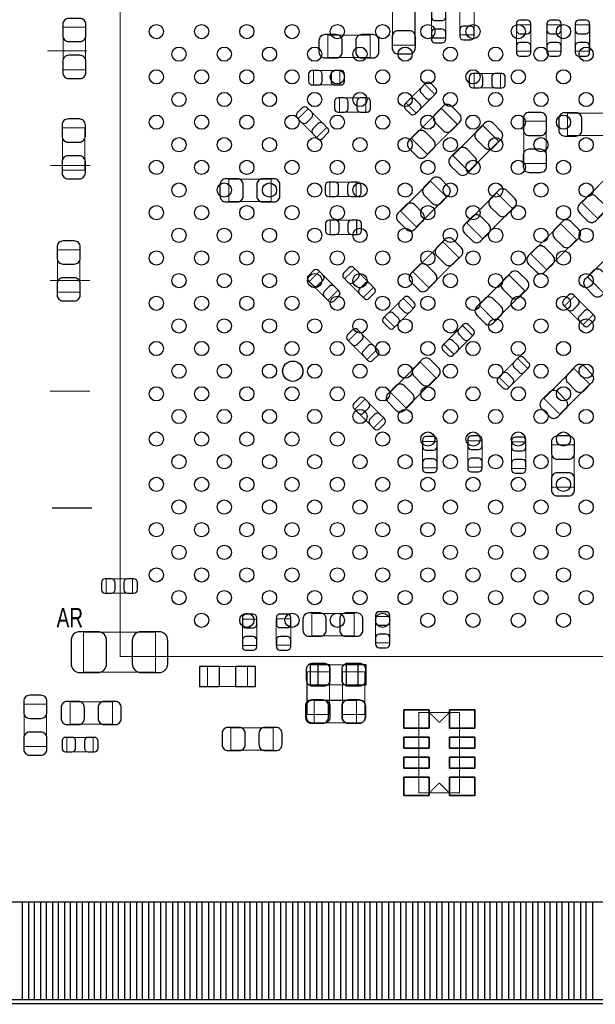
# Model space of a CAD drawing. Extents: x 0 to 2662, y -3 to 2035.
# Tile 3 of 8: x 912 to 1478, y 0 to 968. Entities that reach past the tile are written whole.
import ezdxf
from ezdxf.enums import TextEntityAlignment as Align

# ---------------------------------------------------------------- set-up
doc = ezdxf.new("R2010")
doc.units = 0
for name, color, linetype in [('BG_OUTLINE', 3, 'CONTINUOUS'), ('PG_ASSEMBLY_BOTTOM', 43, 'CONTINUOUS'), ('PG_ASSEMBLY_TOP', 253, 'CONTINUOUS'), ('PIN_BOTTOM', 211, 'CONTINUOUS'), ('PIN_TOP', 173, 'CONTINUOUS')]:
    doc.layers.add(name, color=color, linetype=linetype)

msp = doc.modelspace()

# ---------------------------------------------------------------- linework, layer by layer
at = {"layer": 'BG_OUTLINE'}
msp.add_lwpolyline([(2661.4, 866.1, 0.414214), (2582.7, 787.4, 0.414214), (2661.4, 708.7), (2661.4, 0), (659.4, 0), (659.4, 137.8, 0.414214), (639.8, 157.5, 0.414214), (620.1, 137.8), (620.1, 0), (0, 0), (0, 708.7, 0.414214), (78.7, 787.4, 0.414214), (0, 866.1), (0, 2035), (2661.4, 2035)], format="xyb", close=True, dxfattribs=at)
at = {"layer": 'PG_ASSEMBLY_BOTTOM'}
for points, const_width in [([(1300.82, 984.77), (1278.78, 984.77), (1278.78, 943.03), (1300.82, 943.03), (1300.82, 984.77)], 1), ([(1344.91, 953.01), (1359.09, 953.01), (1359.09, 978.99), (1344.91, 978.99), (1344.91, 953.01)], 1), ([(1331.09, 975.99), (1316.91, 975.99), (1316.91, 950.01), (1331.09, 950.01), (1331.09, 975.99)], 1), ([(954.43, 918.84), (976.47, 918.84), (976.47, 960.58), (954.43, 960.58), (954.43, 918.84)], 1), ([(1400.61, 936.92), (1414.79, 936.92), (1414.79, 962.9), (1400.61, 962.9), (1400.61, 936.92)], 1), ([(1430.61, 936.92), (1444.79, 936.92), (1444.79, 962.9), (1430.61, 962.9), (1430.61, 936.92)], 1), ([(1458.61, 936.92), (1472.79, 936.92), (1472.79, 962.9), (1458.61, 962.9), (1458.61, 936.92)], 1), ([(1256.67, 930.88), (1256.67, 952.92), (1214.93, 952.92), (1214.93, 930.88), (1256.67, 930.88)], 1), ([(1226.79, 903.81), (1226.79, 917.99), (1200.81, 917.99), (1200.81, 903.81), (1226.79, 903.81)], 1), ([(1384.99, 900.91), (1384.99, 915.09), (1359.01, 915.09), (1359.01, 900.91), (1384.99, 900.91)], 1), ([(1320.44, 894.57), (1310.41, 904.6), (1292.04, 886.23), (1302.07, 876.2), (1320.44, 894.57)], 1), ([(1252.35, 876.99), (1252.35, 891.17), (1226.37, 891.17), (1226.37, 876.99), (1252.35, 876.99)], 1), ([(1297.25, 851.24), (1312.83, 835.66), (1342.35, 865.18), (1326.77, 880.76), (1297.25, 851.24)], 1), ([(1203.96, 852.12), (1213.99, 862.15), (1195.62, 880.52), (1185.59, 870.49), (1203.96, 852.12)], 1), ([(1492.76, 853.95), (1492.76, 875.99), (1451.02, 875.99), (1451.02, 853.95), (1492.76, 853.95)], 1), ([(953.78, 820.03), (975.82, 820.03), (975.82, 861.77), (953.78, 861.77), (953.78, 820.03)], 1), ([(1383.21, 848.36), (1367.63, 863.94), (1338.11, 834.42), (1353.69, 818.84), (1383.21, 848.36)], 1), ([(1407.84, 826.42), (1429.88, 826.42), (1429.88, 868.16), (1407.84, 868.16), (1407.84, 826.42)], 1), ([(1510.06, 802.05), (1494.48, 817.63), (1464.96, 788.11), (1480.54, 772.53), (1510.06, 802.05)], 1), ([(1159.15, 789.11), (1159.15, 811.15), (1117.41, 811.15), (1117.41, 789.11), (1159.15, 789.11)], 1), ([(1242.97, 793.99), (1242.97, 808.17), (1216.99, 808.17), (1216.99, 793.99), (1242.97, 793.99)], 1), ([(1331.69, 793.65), (1316.11, 809.23), (1286.59, 779.71), (1302.17, 764.13), (1331.69, 793.65)], 1), ([(1351.8, 768.17), (1367.38, 752.59), (1396.9, 782.11), (1381.32, 797.69), (1351.8, 768.17)], 1), ([(1243.38, 756.74), (1243.38, 770.92), (1217.4, 770.92), (1217.4, 756.74), (1243.38, 756.74)], 1), ([(1414.74, 737.66), (1430.32, 722.08), (1459.84, 751.6), (1444.26, 767.18), (1414.74, 737.66)], 1), ([(1298.9, 720.03), (1314.48, 704.45), (1344, 733.97), (1328.42, 749.55), (1298.9, 720.03)], 1), ([(948.78, 700.03), (970.82, 700.03), (970.82, 741.77), (948.78, 741.77), (948.78, 700.03)], 1), ([(1515.91, 728.83), (1500.33, 744.41), (1470.81, 714.89), (1486.39, 699.31), (1515.91, 728.83)], 1), ([(1215.03, 691.98), (1225.06, 702.01), (1206.69, 720.38), (1196.66, 710.35), (1215.03, 691.98)], 1), ([(1249.88, 694.77), (1259.91, 704.8), (1241.54, 723.17), (1231.51, 713.14), (1249.88, 694.77)], 1), ([(1363.85, 687.41), (1379.43, 671.83), (1408.95, 701.35), (1393.37, 716.93), (1363.85, 687.41)], 1), ([(1299.19, 683.99), (1289.16, 694.02), (1270.79, 675.65), (1280.82, 665.62), (1299.19, 683.99)], 1), ([(1457.92, 696.28), (1447.89, 686.25), (1466.26, 667.88), (1476.29, 677.91), (1457.92, 696.28)], 1), ([(1253.59, 633.77), (1263.62, 643.8), (1245.25, 662.17), (1235.22, 652.14), (1253.59, 633.77)], 1), ([(1357.59, 657.17), (1347.56, 667.2), (1329.19, 648.83), (1339.22, 638.8), (1357.59, 657.17)], 1), ([(1321.6, 615.71), (1306.02, 631.29), (1276.5, 601.77), (1292.08, 586.19), (1321.6, 615.71)], 1), ([(1411.87, 624.77), (1401.84, 634.8), (1383.47, 616.43), (1393.5, 606.4), (1411.87, 624.77)], 1), ([(1427.75, 595.43), (1443.33, 579.85), (1472.85, 609.37), (1457.27, 624.95), (1427.75, 595.43)], 1), ([(1251.59, 594.78), (1241.56, 584.75), (1259.93, 566.38), (1269.96, 576.41), (1251.59, 594.78)], 1), ([(1322.48, 553.22), (1308.3, 553.22), (1308.3, 527.24), (1322.48, 527.24), (1322.48, 553.22)], 1), ([(1366.89, 553.89), (1352.71, 553.89), (1352.71, 527.91), (1366.89, 527.91), (1366.89, 553.89)], 1), ([(1410, 552.65), (1395.82, 552.65), (1395.82, 526.67), (1410, 526.67), (1410, 552.65)], 1), ([(1457.58, 549.93), (1435.54, 549.93), (1435.54, 508.19), (1457.58, 508.19), (1457.58, 549.93)], 1), ([(1022.79, 403.81), (1022.79, 417.99), (996.81, 417.99), (996.81, 403.81), (1022.79, 403.81)], 1), ([(1130.81, 352.51), (1144.99, 352.51), (1144.99, 378.49), (1130.81, 378.49), (1130.81, 352.51)], 1), ([(1164.27, 352.68), (1178.45, 352.69), (1178.45, 378.67), (1164.27, 378.66), (1164.27, 352.68)], 1), ([(1240.87, 361.98), (1240.87, 384.02), (1199.13, 384.02), (1199.13, 361.98), (1240.87, 361.98)], 1), ([(1261.91, 355.01), (1276.09, 355.01), (1276.09, 380.99), (1261.91, 380.99), (1261.91, 355.01)], 1), ([(1045.23, 326.21), (1045.23, 365.59), (974.37, 365.59), (974.37, 326.21), (1045.23, 326.21)], 1), ([(1135.77, 331.64), (1096.39, 331.64), (1096.39, 311.96), (1135.77, 311.96), (1135.77, 331.64)], 1), ([(1205.31, 313.78), (1244.69, 313.78), (1244.69, 333.46), (1205.31, 333.46), (1205.31, 313.78)], 1), ([(938.02, 294.87), (915.98, 294.87), (915.98, 253.13), (938.02, 253.13), (938.02, 294.87)], 0.98), ([(961.13, 297.02), (961.13, 274.98), (1002.87, 274.98), (1002.87, 297.02), (961.13, 297.02)], 0.98), ([(1201.52, 298.5), (1201.52, 276.46), (1243.26, 276.46), (1243.26, 298.5), (1201.52, 298.5)], 1), ([(1344.7, 207.48), (1344.7, 286.48), (1304.7, 286.48), (1304.7, 207.48), (1344.7, 207.48)], 1), ([(1119.54, 271.52), (1119.54, 249.48), (1161.28, 249.48), (1161.28, 271.52), (1119.54, 271.52)], 1), ([(958.01, 262.09), (958.01, 247.91), (983.99, 247.91), (983.99, 262.09), (958.01, 262.09)], 1), ([(1324.7, 217.28), (1314.7, 207.28)], 1), ([(1324.7, 217.28), (1334.7, 207.28)], 1)]:
    msp.add_lwpolyline(points, dxfattribs=dict(at, const_width=const_width))
at = {"layer": 'PG_ASSEMBLY_BOTTOM', "const_width": 1}
msp.add_lwpolyline([(1190.33, 622.27, 1), (1170.65, 622.27, 1), (1190.33, 622.27)], format="xyb", dxfattribs=at)
at = {"layer": 'PG_ASSEMBLY_TOP', "const_width": 1}
for points in [[(1010.43, 341.53), (1839.17, 341.53), (1839.17, 1170.27), (1030.43, 1170.27), (1010.43, 1150.27), (1010.43, 341.53)], [(938.65, 937.33), (978.02, 937.33)], [(941.87, 824.5), (981.24, 824.5)], [(941.3, 711.55), (980.67, 711.55)], [(941.3, 602.57), (980.67, 602.57)], [(943.41, 487.69), (982.78, 487.69)], [(1194.48, 326.46), (1216.52, 326.46), (1216.52, 284.72), (1194.48, 284.72), (1194.48, 326.46)], [(1229.48, 326.46), (1251.52, 326.46), (1251.52, 284.72), (1229.48, 284.72), (1229.48, 326.46)], [(1344.7, 286.53), (1344.7, 207.53), (1304.7, 207.53), (1304.7, 286.53), (1344.7, 286.53)], [(1324.7, 276.73), (1314.7, 286.73)], [(1324.7, 276.73), (1334.7, 286.73)], [(614.17, 0), (2661.42, 0)]]:
    msp.add_lwpolyline(points, dxfattribs=at)
at = {"layer": 'PIN_BOTTOM'}
for points in [[(1316.91, 977.17), (1316.91, 970.87, 0.413587), (1320.46, 967.33), (1327.54, 967.33, 0.413587), (1331.09, 970.87), (1331.09, 977.17, 0.413587), (1327.54, 980.71), (1320.46, 980.71, 0.413587)], [(954.03, 963.33), (954.03, 952.31, 0.414846), (959.94, 946.4), (970.96, 946.4, 0.414846), (976.87, 952.31), (976.87, 963.33, 0.414846), (970.96, 969.24), (959.94, 969.24, 0.414846)], [(1359.09, 951.83), (1359.09, 958.13, 0.413587), (1355.54, 961.67), (1348.46, 961.67, 0.413587), (1344.91, 958.13), (1344.91, 951.83, 0.413587), (1348.46, 948.29), (1355.54, 948.29, 0.413587)], [(1400.61, 964.08), (1400.61, 957.78, 0.413587), (1404.16, 954.24), (1411.24, 954.24, 0.413587), (1414.79, 957.78), (1414.79, 964.08, 0.413587), (1411.24, 967.62), (1404.16, 967.62, 0.413587)], [(1430.61, 964.08), (1430.61, 957.78, 0.413587), (1434.16, 954.24), (1441.24, 954.24, 0.413587), (1444.79, 957.78), (1444.79, 964.08, 0.413587), (1441.24, 967.62), (1434.16, 967.62, 0.413587)], [(1458.61, 964.08), (1458.61, 957.78, 0.413587), (1462.16, 954.24), (1469.24, 954.24, 0.413587), (1472.79, 957.78), (1472.79, 964.08, 0.413587), (1469.24, 967.62), (1462.16, 967.62, 0.413587)], [(1212.18, 930.48), (1223.2, 930.48, 0.414846), (1229.11, 936.39), (1229.11, 947.41, 0.414846), (1223.2, 953.32), (1212.18, 953.32, 0.414846), (1206.27, 947.41), (1206.27, 936.39, 0.414846)], [(1259.42, 953.32), (1248.4, 953.32, 0.414846), (1242.49, 947.41), (1242.49, 936.39, 0.414846), (1248.4, 930.48), (1259.42, 930.48, 0.414846), (1265.33, 936.39), (1265.33, 947.41, 0.414846)], [(1301.22, 940.28), (1301.22, 951.3, 0.414846), (1295.31, 957.21), (1284.29, 957.21, 0.414846), (1278.38, 951.3), (1278.38, 940.28, 0.414846), (1284.29, 934.37), (1295.31, 934.37, 0.414846)], [(1331.09, 948.83), (1331.09, 955.13, 0.413587), (1327.54, 958.67), (1320.46, 958.67, 0.413587), (1316.91, 955.13), (1316.91, 948.83, 0.413587), (1320.46, 945.29), (1327.54, 945.29, 0.413587)], [(1414.79, 935.74), (1414.79, 942.04, 0.413587), (1411.24, 945.58), (1404.16, 945.58, 0.413587), (1400.61, 942.04), (1400.61, 935.74, 0.413587), (1404.16, 932.2), (1411.24, 932.2, 0.413587)], [(1444.79, 935.74), (1444.79, 942.04, 0.413587), (1441.24, 945.58), (1434.16, 945.58, 0.413587), (1430.61, 942.04), (1430.61, 935.74, 0.413587), (1434.16, 932.2), (1441.24, 932.2, 0.413587)], [(1472.79, 935.74), (1472.79, 942.04, 0.413587), (1469.24, 945.58), (1462.16, 945.58, 0.413587), (1458.61, 942.04), (1458.61, 935.74, 0.413587), (1462.16, 932.2), (1469.24, 932.2, 0.413587)], [(976.87, 916.09), (976.87, 927.11, 0.414846), (970.96, 933.02), (959.94, 933.02, 0.414846), (954.03, 927.11), (954.03, 916.09, 0.414846), (959.94, 910.18), (970.96, 910.18, 0.414846)], [(1199.63, 903.81), (1205.93, 903.81, 0.413587), (1209.47, 907.36), (1209.47, 914.44, 0.413587), (1205.93, 917.99), (1199.63, 917.99, 0.413587), (1196.09, 914.44), (1196.09, 907.36, 0.413587)], [(1227.97, 917.99), (1221.67, 917.99, 0.413587), (1218.13, 914.44), (1218.13, 907.36, 0.413587), (1221.67, 903.81), (1227.97, 903.81, 0.413587), (1231.51, 907.36), (1231.51, 914.44, 0.413587)], [(1357.83, 900.91), (1364.13, 900.91, 0.413587), (1367.67, 904.46), (1367.67, 911.54, 0.413587), (1364.13, 915.09), (1357.83, 915.09, 0.413587), (1354.29, 911.54), (1354.29, 904.46, 0.413587)], [(1386.17, 915.09), (1379.87, 915.09, 0.413587), (1376.33, 911.54), (1376.33, 904.46, 0.413587), (1379.87, 900.91), (1386.17, 900.91, 0.413587), (1389.71, 904.46), (1389.71, 911.54, 0.413587)], [(1311.24, 905.43), (1306.79, 900.98, 0.414276), (1306.8, 895.96), (1311.8, 890.96, 0.414276), (1316.82, 890.95), (1321.27, 895.4, 0.414276), (1321.26, 900.42), (1316.26, 905.42, 0.414276)], [(1225.19, 876.99), (1231.49, 876.99, 0.413587), (1235.03, 880.54), (1235.03, 887.62, 0.413587), (1231.49, 891.17), (1225.19, 891.17, 0.413587), (1221.65, 887.62), (1221.65, 880.54, 0.413587)], [(1253.53, 891.17), (1247.23, 891.17, 0.413587), (1243.69, 887.62), (1243.69, 880.54, 0.413587), (1247.23, 876.99), (1253.53, 876.99, 0.413587), (1257.07, 880.54), (1257.07, 887.62, 0.413587)], [(1184.76, 871.32), (1189.21, 866.87, 0.414276), (1194.23, 866.88), (1199.23, 871.88, 0.414276), (1199.24, 876.9), (1194.79, 881.35, 0.414276), (1189.77, 881.34), (1184.77, 876.34, 0.414276)], [(1301.24, 875.37), (1305.69, 879.82, 0.414276), (1305.68, 884.84), (1300.68, 889.84, 0.414276), (1295.66, 889.85), (1291.21, 885.4, 0.414276), (1291.22, 880.38), (1296.22, 875.38, 0.414276)], [(1328.43, 882.99), (1320.64, 875.2, 0.415009), (1320.64, 866.84), (1328.43, 859.05, 0.415009), (1336.79, 859.05), (1344.58, 866.84, 0.415009), (1344.58, 875.2), (1336.79, 882.99, 0.415009)], [(1407.44, 870.91), (1407.44, 859.89, 0.414846), (1413.35, 853.98), (1424.37, 853.98, 0.414846), (1430.28, 859.89), (1430.28, 870.91, 0.414846), (1424.37, 876.82), (1413.35, 876.82, 0.414846)], [(1448.27, 853.55), (1459.29, 853.55, 0.414846), (1465.2, 859.46), (1465.2, 870.48, 0.414846), (1459.29, 876.39), (1448.27, 876.39, 0.414846), (1442.36, 870.48), (1442.36, 859.46, 0.414846)], [(953.38, 864.52), (953.38, 853.5, 0.414846), (959.29, 847.59), (970.31, 847.59, 0.414846), (976.22, 853.5), (976.22, 864.52, 0.414846), (970.31, 870.43), (959.29, 870.43, 0.414846)], [(1214.82, 861.32), (1210.37, 865.77, 0.414276), (1205.35, 865.76), (1200.35, 860.76, 0.414276), (1200.34, 855.74), (1204.79, 851.29, 0.414276), (1209.81, 851.3), (1214.81, 856.3, 0.414276)], [(1369.29, 866.17), (1361.5, 858.38, 0.415009), (1361.5, 850.02), (1369.29, 842.23, 0.415009), (1377.65, 842.23), (1385.44, 850.02, 0.415009), (1385.44, 858.38), (1377.65, 866.17, 0.415009)], [(1311.17, 833.43), (1318.96, 841.22, 0.415009), (1318.96, 849.58), (1311.17, 857.37, 0.415009), (1302.81, 857.37), (1295.02, 849.58, 0.415009), (1295.02, 841.22), (1302.81, 833.43, 0.415009)], [(976.22, 817.28), (976.22, 828.3, 0.414846), (970.31, 834.21), (959.29, 834.21, 0.414846), (953.38, 828.3), (953.38, 817.28, 0.414846), (959.29, 811.37), (970.31, 811.37, 0.414846)], [(1352.03, 816.61), (1359.82, 824.4, 0.415009), (1359.82, 832.76), (1352.03, 840.55, 0.415009), (1343.67, 840.55), (1335.88, 832.76, 0.415009), (1335.88, 824.4), (1343.67, 816.61, 0.415009)], [(1430.28, 823.67), (1430.28, 834.69, 0.414846), (1424.37, 840.6), (1413.35, 840.6, 0.414846), (1407.44, 834.69), (1407.44, 823.67, 0.414846), (1413.35, 817.76), (1424.37, 817.76, 0.414846)], [(1114.66, 788.71), (1125.68, 788.71, 0.414846), (1131.59, 794.62), (1131.59, 805.64, 0.414846), (1125.68, 811.55), (1114.66, 811.55, 0.414846), (1108.75, 805.64), (1108.75, 794.62, 0.414846)], [(1161.9, 811.55), (1150.88, 811.55, 0.414846), (1144.97, 805.64), (1144.97, 794.62, 0.414846), (1150.88, 788.71), (1161.9, 788.71, 0.414846), (1167.81, 794.62), (1167.81, 805.64, 0.414846)], [(1215.81, 793.99), (1222.11, 793.99, 0.413587), (1225.65, 797.54), (1225.65, 804.62, 0.413587), (1222.11, 808.17), (1215.81, 808.17, 0.413587), (1212.27, 804.62), (1212.27, 797.54, 0.413587)], [(1244.15, 808.17), (1237.85, 808.17, 0.413587), (1234.31, 804.62), (1234.31, 797.54, 0.413587), (1237.85, 793.99), (1244.15, 793.99, 0.413587), (1247.69, 797.54), (1247.69, 804.62, 0.413587)], [(1317.77, 811.46), (1309.98, 803.67, 0.415009), (1309.98, 795.31), (1317.77, 787.52, 0.415009), (1326.13, 787.52), (1333.92, 795.31, 0.415009), (1333.92, 803.67), (1326.13, 811.46, 0.415009)], [(1382.98, 799.92), (1375.19, 792.13, 0.415009), (1375.19, 783.77), (1382.98, 775.98, 0.415009), (1391.34, 775.98), (1399.13, 783.77, 0.415009), (1399.13, 792.13), (1391.34, 799.92, 0.415009)], [(1478.88, 770.3), (1486.67, 778.09, 0.415009), (1486.67, 786.45), (1478.88, 794.24, 0.415009), (1470.52, 794.24), (1462.73, 786.45, 0.415009), (1462.73, 778.09), (1470.52, 770.3, 0.415009)], [(1300.51, 761.9), (1308.3, 769.69, 0.415009), (1308.3, 778.05), (1300.51, 785.84, 0.415009), (1292.15, 785.84), (1284.36, 778.05, 0.415009), (1284.36, 769.69), (1292.15, 761.9, 0.415009)], [(1365.72, 750.36), (1373.51, 758.15, 0.415009), (1373.51, 766.51), (1365.72, 774.3, 0.415009), (1357.36, 774.3), (1349.57, 766.51, 0.415009), (1349.57, 758.15), (1357.36, 750.36, 0.415009)], [(1216.22, 756.74), (1222.52, 756.74, 0.413587), (1226.06, 760.29), (1226.06, 767.37, 0.413587), (1222.52, 770.92), (1216.22, 770.92, 0.413587), (1212.68, 767.37), (1212.68, 760.29, 0.413587)], [(1244.56, 770.92), (1238.26, 770.92, 0.413587), (1234.72, 767.37), (1234.72, 760.29, 0.413587), (1238.26, 756.74), (1244.56, 756.74, 0.413587), (1248.1, 760.29), (1248.1, 767.37, 0.413587)], [(1445.92, 769.41), (1438.13, 761.62, 0.415009), (1438.13, 753.26), (1445.92, 745.47, 0.415009), (1454.28, 745.47), (1462.07, 753.26, 0.415009), (1462.07, 761.62), (1454.28, 769.41, 0.415009)], [(948.38, 744.52), (948.38, 733.5, 0.414846), (954.29, 727.59), (965.31, 727.59, 0.414846), (971.22, 733.5), (971.22, 744.52, 0.414846), (965.31, 750.43), (954.29, 750.43, 0.414846)], [(1330.08, 751.78), (1322.29, 743.99, 0.415009), (1322.29, 735.63), (1330.08, 727.84, 0.415009), (1338.44, 727.84), (1346.23, 735.63, 0.415009), (1346.23, 743.99), (1338.44, 751.78, 0.415009)], [(1428.66, 719.85), (1436.45, 727.64, 0.415009), (1436.45, 736), (1428.66, 743.79, 0.415009), (1420.3, 743.79), (1412.51, 736, 0.415009), (1412.51, 727.64), (1420.3, 719.85, 0.415009)], [(1312.82, 702.22), (1320.61, 710.01, 0.415009), (1320.61, 718.37), (1312.82, 726.16, 0.415009), (1304.46, 726.16), (1296.67, 718.37, 0.415009), (1296.67, 710.01), (1304.46, 702.22, 0.415009)], [(1195.83, 711.18), (1200.28, 706.73, 0.414276), (1205.3, 706.74), (1210.3, 711.74, 0.414276), (1210.31, 716.76), (1205.86, 721.21, 0.414276), (1200.84, 721.2), (1195.84, 716.2, 0.414276)], [(1230.68, 713.97), (1235.13, 709.52, 0.414276), (1240.15, 709.53), (1245.15, 714.53, 0.414276), (1245.16, 719.55), (1240.71, 724, 0.414276), (1235.69, 723.99), (1230.69, 718.99, 0.414276)], [(1395.03, 719.16), (1387.24, 711.37, 0.415009), (1387.24, 703.01), (1395.03, 695.22, 0.415009), (1403.39, 695.22), (1411.18, 703.01, 0.415009), (1411.18, 711.37), (1403.39, 719.16, 0.415009)], [(1484.73, 697.08), (1492.52, 704.87, 0.415009), (1492.52, 713.23), (1484.73, 721.02, 0.415009), (1476.37, 721.02), (1468.58, 713.23, 0.415009), (1468.58, 704.87), (1476.37, 697.08, 0.415009)], [(971.22, 697.28), (971.22, 708.3, 0.414846), (965.31, 714.21), (954.29, 714.21, 0.414846), (948.38, 708.3), (948.38, 697.28, 0.414846), (954.29, 691.37), (965.31, 691.37, 0.414846)], [(1260.74, 703.97), (1256.29, 708.42, 0.414276), (1251.27, 708.41), (1246.27, 703.41, 0.414276), (1246.26, 698.39), (1250.71, 693.94, 0.414276), (1255.73, 693.95), (1260.73, 698.95, 0.414276)], [(1225.89, 701.18), (1221.44, 705.63, 0.414276), (1216.42, 705.62), (1211.42, 700.62, 0.414276), (1211.41, 695.6), (1215.86, 691.15, 0.414276), (1220.88, 691.16), (1225.88, 696.16, 0.414276)], [(1447.06, 687.08), (1451.51, 682.63, 0.414276), (1456.53, 682.64), (1461.53, 687.64, 0.414276), (1461.54, 692.66), (1457.09, 697.11, 0.414276), (1452.07, 697.1), (1447.07, 692.1, 0.414276)], [(1289.99, 694.85), (1285.54, 690.4, 0.414276), (1285.55, 685.38), (1290.55, 680.38, 0.414276), (1295.57, 680.37), (1300.02, 684.82, 0.414276), (1300.01, 689.84), (1295.01, 694.84, 0.414276)], [(1377.77, 669.6), (1385.56, 677.39, 0.415009), (1385.56, 685.75), (1377.77, 693.54, 0.415009), (1369.41, 693.54), (1361.62, 685.75, 0.415009), (1361.62, 677.39), (1369.41, 669.6, 0.415009)], [(1279.99, 664.79), (1284.44, 669.24, 0.414276), (1284.43, 674.26), (1279.43, 679.26, 0.414276), (1274.41, 679.27), (1269.96, 674.82, 0.414276), (1269.97, 669.8), (1274.97, 664.8, 0.414276)], [(1477.12, 677.08), (1472.67, 681.53, 0.414276), (1467.65, 681.52), (1462.65, 676.52, 0.414276), (1462.64, 671.5), (1467.09, 667.05, 0.414276), (1472.11, 667.06), (1477.11, 672.06, 0.414276)], [(1348.39, 668.03), (1343.94, 663.58, 0.414276), (1343.95, 658.56), (1348.95, 653.56, 0.414276), (1353.97, 653.55), (1358.42, 658, 0.414276), (1358.41, 663.02), (1353.41, 668.02, 0.414276)], [(1234.39, 652.97), (1238.84, 648.52, 0.414276), (1243.86, 648.53), (1248.86, 653.53, 0.414276), (1248.87, 658.55), (1244.42, 663, 0.414276), (1239.4, 662.99), (1234.4, 657.99, 0.414276)], [(1338.39, 637.97), (1342.84, 642.42, 0.414276), (1342.83, 647.44), (1337.83, 652.44, 0.414276), (1332.81, 652.45), (1328.36, 648, 0.414276), (1328.37, 642.98), (1333.37, 637.98, 0.414276)], [(1264.45, 642.97), (1260, 647.42, 0.414276), (1254.98, 647.41), (1249.98, 642.41, 0.414276), (1249.97, 637.39), (1254.42, 632.94, 0.414276), (1259.44, 632.95), (1264.44, 637.95, 0.414276)], [(1307.68, 633.52), (1299.89, 625.73, 0.415009), (1299.89, 617.37), (1307.68, 609.58, 0.415009), (1316.04, 609.58), (1323.83, 617.37, 0.415009), (1323.83, 625.73), (1316.04, 633.52, 0.415009)], [(1402.67, 635.63), (1398.22, 631.18, 0.414276), (1398.23, 626.16), (1403.23, 621.16, 0.414276), (1408.25, 621.15), (1412.7, 625.6, 0.414276), (1412.69, 630.62), (1407.69, 635.62, 0.414276)], [(1392.67, 605.57), (1397.12, 610.02, 0.414276), (1397.11, 615.04), (1392.11, 620.04, 0.414276), (1387.09, 620.05), (1382.64, 615.6, 0.414276), (1382.65, 610.58), (1387.65, 605.58, 0.414276)], [(1458.93, 627.18), (1451.14, 619.39, 0.415009), (1451.14, 611.03), (1458.93, 603.24, 0.415009), (1467.29, 603.24), (1475.08, 611.03, 0.415009), (1475.08, 619.39), (1467.29, 627.18, 0.415009)], [(1290.42, 583.96), (1298.21, 591.75, 0.415009), (1298.21, 600.11), (1290.42, 607.9, 0.415009), (1282.06, 607.9), (1274.27, 600.11, 0.415009), (1274.27, 591.75), (1282.06, 583.96, 0.415009)], [(1441.67, 577.62), (1449.46, 585.41, 0.415009), (1449.46, 593.77), (1441.67, 601.56, 0.415009), (1433.31, 601.56), (1425.52, 593.77, 0.415009), (1425.52, 585.41), (1433.31, 577.62, 0.415009)], [(1240.73, 585.58), (1245.18, 581.13, 0.414276), (1250.2, 581.14), (1255.2, 586.14, 0.414276), (1255.21, 591.16), (1250.76, 595.61, 0.414276), (1245.74, 595.6), (1240.74, 590.6, 0.414276)], [(1270.79, 575.58), (1266.34, 580.03, 0.414276), (1261.32, 580.02), (1256.32, 575.02, 0.414276), (1256.31, 570), (1260.76, 565.55, 0.414276), (1265.78, 565.56), (1270.78, 570.56, 0.414276)], [(1308.3, 554.4), (1308.3, 548.1, 0.413587), (1311.85, 544.56), (1318.93, 544.56, 0.413587), (1322.48, 548.1), (1322.48, 554.4, 0.413587), (1318.93, 557.94), (1311.85, 557.94, 0.413587)], [(1352.71, 555.07), (1352.71, 548.77, 0.413587), (1356.26, 545.23), (1363.34, 545.23, 0.413587), (1366.89, 548.77), (1366.89, 555.07, 0.413587), (1363.34, 558.61), (1356.26, 558.61, 0.413587)], [(1395.82, 553.83), (1395.82, 547.53, 0.413587), (1399.37, 543.99), (1406.45, 543.99, 0.413587), (1410, 547.53), (1410, 553.83, 0.413587), (1406.45, 557.37), (1399.37, 557.37, 0.413587)], [(1435.14, 552.68), (1435.14, 541.66, 0.414846), (1441.05, 535.75), (1452.07, 535.75, 0.414846), (1457.98, 541.66), (1457.98, 552.68, 0.414846), (1452.07, 558.59), (1441.05, 558.59, 0.414846)], [(1322.48, 526.06), (1322.48, 532.36, 0.413587), (1318.93, 535.9), (1311.85, 535.9, 0.413587), (1308.3, 532.36), (1308.3, 526.06, 0.413587), (1311.85, 522.52), (1318.93, 522.52, 0.413587)], [(1366.89, 526.73), (1366.89, 533.03, 0.413587), (1363.34, 536.57), (1356.26, 536.57, 0.413587), (1352.71, 533.03), (1352.71, 526.73, 0.413587), (1356.26, 523.19), (1363.34, 523.19, 0.413587)], [(1410, 525.49), (1410, 531.79, 0.413587), (1406.45, 535.33), (1399.37, 535.33, 0.413587), (1395.82, 531.79), (1395.82, 525.49, 0.413587), (1399.37, 521.95), (1406.45, 521.95, 0.413587)], [(1457.98, 505.44), (1457.98, 516.46, 0.414846), (1452.07, 522.37), (1441.05, 522.37, 0.414846), (1435.14, 516.46), (1435.14, 505.44, 0.414846), (1441.05, 499.53), (1452.07, 499.53, 0.414846)], [(995.63, 403.81), (1001.93, 403.81, 0.413587), (1005.47, 407.36), (1005.47, 414.44, 0.413587), (1001.93, 417.99), (995.63, 417.99, 0.413587), (992.09, 414.44), (992.09, 407.36, 0.413587)], [(1023.97, 417.99), (1017.67, 417.99, 0.413587), (1014.13, 414.44), (1014.13, 407.36, 0.413587), (1017.67, 403.81), (1023.97, 403.81, 0.413587), (1027.51, 407.36), (1027.51, 414.44, 0.413587)], [(1130.81, 379.67), (1130.81, 373.37, 0.413587), (1134.36, 369.83), (1141.44, 369.83, 0.413587), (1144.99, 373.37), (1144.99, 379.67, 0.413587), (1141.44, 383.21), (1134.36, 383.21, 0.413587)], [(1164.28, 379.84), (1164.28, 373.54, 0.413587), (1167.83, 370), (1174.91, 370, 0.413587), (1178.46, 373.54), (1178.46, 379.84, 0.413587), (1174.91, 383.38), (1167.83, 383.38, 0.413587)], [(1196.38, 361.58), (1207.4, 361.58, 0.414846), (1213.31, 367.49), (1213.31, 378.51, 0.414846), (1207.4, 384.42), (1196.38, 384.42, 0.414846), (1190.47, 378.51), (1190.47, 367.49, 0.414846)], [(1243.62, 384.42), (1232.6, 384.42, 0.414846), (1226.69, 378.51), (1226.69, 367.49, 0.414846), (1232.6, 361.58), (1243.62, 361.58, 0.414846), (1249.53, 367.49), (1249.53, 378.51, 0.414846)], [(1261.91, 382.17), (1261.91, 375.87, 0.413587), (1265.46, 372.33), (1272.54, 372.33, 0.413587), (1276.09, 375.87), (1276.09, 382.17, 0.413587), (1272.54, 385.71), (1265.46, 385.71, 0.413587)], [(970.82, 325.82), (988.54, 325.82, 0.414414), (997.2, 334.48), (997.2, 357.32, 0.414414), (988.54, 365.98), (970.82, 365.98, 0.414414), (962.16, 357.32), (962.16, 334.48, 0.414414)], [(1048.78, 365.98), (1031.06, 365.98, 0.414414), (1022.4, 357.32), (1022.4, 334.48, 0.414414), (1031.06, 325.82), (1048.78, 325.82, 0.414414), (1057.44, 334.48), (1057.44, 357.32, 0.414414)], [(1144.99, 351.33), (1144.99, 357.63, 0.413587), (1141.44, 361.17), (1134.36, 361.17, 0.413587), (1130.81, 357.63), (1130.81, 351.33, 0.413587), (1134.36, 347.79), (1141.44, 347.79, 0.413587)], [(1178.46, 351.5), (1178.46, 357.8, 0.413587), (1174.91, 361.34), (1167.83, 361.34, 0.413587), (1164.28, 357.8), (1164.28, 351.5, 0.413587), (1167.83, 347.96), (1174.91, 347.96, 0.413587)], [(1276.09, 353.83), (1276.09, 360.13, 0.413587), (1272.54, 363.67), (1265.46, 363.67, 0.413587), (1261.91, 360.13), (1261.91, 353.83, 0.413587), (1265.46, 350.29), (1272.54, 350.29, 0.413587)], [(915.58, 297.62), (915.58, 286.6, 0.414846), (921.49, 280.69), (932.51, 280.69, 0.414846), (938.42, 286.6), (938.42, 297.62, 0.414846), (932.51, 303.53), (921.49, 303.53, 0.414846)], [(958.38, 274.58), (969.4, 274.58, 0.414846), (975.31, 280.49), (975.31, 291.51, 0.414846), (969.4, 297.42), (958.38, 297.42, 0.414846), (952.47, 291.51), (952.47, 280.49, 0.414846)], [(1005.62, 297.42), (994.6, 297.42, 0.414846), (988.69, 291.51), (988.69, 280.49, 0.414846), (994.6, 274.58), (1005.62, 274.58, 0.414846), (1011.53, 280.49), (1011.53, 291.51, 0.414846)], [(1198.77, 276.06), (1209.79, 276.06, 0.414846), (1215.7, 281.97), (1215.7, 292.99, 0.414846), (1209.79, 298.9), (1198.77, 298.9, 0.414846), (1192.86, 292.99), (1192.86, 281.97, 0.414846)], [(1246.01, 298.9), (1234.99, 298.9, 0.414846), (1229.08, 292.99), (1229.08, 281.97, 0.414846), (1234.99, 276.06), (1246.01, 276.06, 0.414846), (1251.92, 281.97), (1251.92, 292.99, 0.414846)], [(1116.79, 249.08), (1127.81, 249.08, 0.414846), (1133.72, 254.99), (1133.72, 266.01, 0.414846), (1127.81, 271.92), (1116.79, 271.92, 0.414846), (1110.88, 266.01), (1110.88, 254.99, 0.414846)], [(1164.03, 271.92), (1153.01, 271.92, 0.414846), (1147.1, 266.01), (1147.1, 254.99, 0.414846), (1153.01, 249.08), (1164.03, 249.08, 0.414846), (1169.94, 254.99), (1169.94, 266.01, 0.414846)], [(938.42, 250.38), (938.42, 261.4, 0.414846), (932.51, 267.31), (921.49, 267.31, 0.414846), (915.58, 261.4), (915.58, 250.38, 0.414846), (921.49, 244.47), (932.51, 244.47, 0.414846)], [(956.83, 247.91), (963.13, 247.91, 0.413587), (966.67, 251.46), (966.67, 258.54, 0.413587), (963.13, 262.09), (956.83, 262.09, 0.413587), (953.29, 258.54), (953.29, 251.46, 0.413587)], [(985.17, 262.09), (978.87, 262.09, 0.413587), (975.33, 258.54), (975.33, 251.46, 0.413587), (978.87, 247.91), (985.17, 247.91, 0.413587), (988.71, 251.46), (988.71, 258.54, 0.413587)]]:
    msp.add_lwpolyline(points, format="xyb", close=True, dxfattribs=at)
for points in [[(1088.52, 311.95), (1108.2, 311.95), (1108.2, 331.64), (1088.52, 331.64)], [(1123.95, 311.95), (1143.64, 311.95), (1143.64, 331.64), (1123.95, 331.64)], [(1217.12, 333.46), (1197.43, 333.46), (1197.43, 313.77), (1217.12, 313.77)], [(1252.57, 333.46), (1232.88, 333.46), (1232.88, 313.77), (1252.57, 313.77)], [(1289.7, 271.03), (1314.7, 271.03), (1314.7, 289.03), (1289.7, 289.03)], [(1334.7, 271.03), (1359.7, 271.03), (1359.7, 289.03), (1334.7, 289.03)], [(1289.7, 251.34), (1314.7, 251.34), (1314.7, 262.34), (1289.7, 262.34)], [(1334.7, 251.34), (1359.7, 251.34), (1359.7, 262.34), (1334.7, 262.34)], [(1289.7, 231.65), (1314.7, 231.65), (1314.7, 242.65), (1289.7, 242.65)], [(1334.7, 231.65), (1359.7, 231.65), (1359.7, 242.65), (1334.7, 242.65)], [(1289.7, 204.96), (1314.7, 204.96), (1314.7, 222.96), (1289.7, 222.96)], [(1334.7, 204.96), (1359.7, 204.96), (1359.7, 222.96), (1334.7, 222.96)], [(914.23, 3.94), (914.23, 100.39), (932.23, 100.39), (932.23, 3.94)], [(937.85, 3.94), (937.85, 100.39), (955.85, 100.39), (955.85, 3.94)], [(961.47, 3.94), (961.47, 100.39), (979.47, 100.39), (979.47, 3.94)], [(985.09, 3.94), (985.09, 100.39), (1003.09, 100.39), (1003.09, 3.94)], [(1008.72, 3.94), (1008.72, 100.39), (1026.72, 100.39), (1026.72, 3.94)], [(1032.34, 3.94), (1032.34, 100.39), (1050.34, 100.39), (1050.34, 3.94)], [(1055.96, 3.94), (1055.96, 100.39), (1073.96, 100.39), (1073.96, 3.94)], [(1079.58, 3.94), (1079.58, 100.39), (1097.58, 100.39), (1097.58, 3.94)], [(1103.2, 3.94), (1103.2, 100.39), (1121.2, 100.39), (1121.2, 3.94)], [(1126.83, 3.94), (1126.83, 100.39), (1144.83, 100.39), (1144.83, 3.94)], [(1150.45, 3.94), (1150.45, 100.39), (1168.45, 100.39), (1168.45, 3.94)], [(1174.07, 3.94), (1174.07, 100.39), (1192.07, 100.39), (1192.07, 3.94)], [(1197.69, 3.94), (1197.69, 100.39), (1215.69, 100.39), (1215.69, 3.94)], [(1221.31, 3.94), (1221.31, 100.39), (1239.31, 100.39), (1239.31, 3.94)], [(1244.94, 3.94), (1244.94, 100.39), (1262.94, 100.39), (1262.94, 3.94)], [(1268.56, 3.94), (1268.56, 100.39), (1286.56, 100.39), (1286.56, 3.94)], [(1292.18, 3.94), (1292.18, 100.39), (1310.18, 100.39), (1310.18, 3.94)], [(1315.8, 3.94), (1315.8, 100.39), (1333.8, 100.39), (1333.8, 3.94)], [(1339.43, 3.94), (1339.43, 100.39), (1357.43, 100.39), (1357.43, 3.94)], [(1363.05, 3.94), (1363.05, 100.39), (1381.05, 100.39), (1381.05, 3.94)], [(1386.67, 3.94), (1386.67, 100.39), (1404.67, 100.39), (1404.67, 3.94)], [(1410.29, 3.94), (1410.29, 100.39), (1428.29, 100.39), (1428.29, 3.94)], [(1433.91, 3.94), (1433.91, 100.39), (1451.91, 100.39), (1451.91, 3.94)], [(1457.54, 3.94), (1457.54, 100.39), (1475.54, 100.39), (1475.54, 3.94)]]:
    msp.add_lwpolyline(points, close=True, dxfattribs=at)
msp.add_circle((1180.49, 622.27), 10, dxfattribs=at)
at = {"layer": 'PIN_TOP'}
for points in [[(1216.92, 329.21), (1216.92, 318.19, -0.414846), (1211.01, 312.28), (1199.99, 312.28, -0.414846), (1194.08, 318.19), (1194.08, 329.21, -0.414846), (1199.99, 335.12), (1211.01, 335.12, -0.414846)], [(1251.92, 329.21), (1251.92, 318.19, -0.414846), (1246.01, 312.28), (1234.99, 312.28, -0.414846), (1229.08, 318.19), (1229.08, 329.21, -0.414846), (1234.99, 335.12), (1246.01, 335.12, -0.414846)], [(1194.08, 281.97), (1194.08, 292.99, -0.414846), (1199.99, 298.9), (1211.01, 298.9, -0.414846), (1216.92, 292.99), (1216.92, 281.97, -0.414846), (1211.01, 276.06), (1199.99, 276.06, -0.414846)], [(1229.08, 281.97), (1229.08, 292.99, -0.414846), (1234.99, 298.9), (1246.01, 298.9, -0.414846), (1251.92, 292.99), (1251.92, 281.97, -0.414846), (1246.01, 276.06), (1234.99, 276.06, -0.414846)]]:
    msp.add_lwpolyline(points, format="xyb", close=True, dxfattribs=at)
for points in [[(1289.7, 289.05), (1314.7, 289.05), (1314.7, 271.05), (1289.7, 271.05)], [(1334.7, 289.05), (1359.7, 289.05), (1359.7, 271.05), (1334.7, 271.05)], [(1289.7, 262.36), (1314.7, 262.36), (1314.7, 251.36), (1289.7, 251.36)], [(1334.7, 262.36), (1359.7, 262.36), (1359.7, 251.36), (1334.7, 251.36)], [(1289.7, 242.67), (1314.7, 242.67), (1314.7, 231.67), (1289.7, 231.67)], [(1334.7, 242.67), (1359.7, 242.67), (1359.7, 231.67), (1334.7, 231.67)], [(1289.7, 222.98), (1314.7, 222.98), (1314.7, 204.98), (1289.7, 204.98)], [(1334.7, 222.98), (1359.7, 222.98), (1359.7, 204.98), (1334.7, 204.98)], [(902.42, 3.94), (902.42, 100.39), (920.42, 100.39), (920.42, 3.94)], [(926.04, 3.94), (926.04, 100.39), (944.04, 100.39), (944.04, 3.94)], [(949.66, 3.94), (949.66, 100.39), (967.66, 100.39), (967.66, 3.94)], [(973.28, 3.94), (973.28, 100.39), (991.28, 100.39), (991.28, 3.94)], [(996.91, 3.94), (996.91, 100.39), (1014.91, 100.39), (1014.91, 3.94)], [(1020.53, 3.94), (1020.53, 100.39), (1038.53, 100.39), (1038.53, 3.94)], [(1044.15, 3.94), (1044.15, 100.39), (1062.15, 100.39), (1062.15, 3.94)], [(1067.77, 3.94), (1067.77, 100.39), (1085.77, 100.39), (1085.77, 3.94)], [(1091.39, 3.94), (1091.39, 100.39), (1109.39, 100.39), (1109.39, 3.94)], [(1115.02, 3.94), (1115.02, 100.39), (1133.02, 100.39), (1133.02, 3.94)], [(1138.64, 3.94), (1138.64, 100.39), (1156.64, 100.39), (1156.64, 3.94)], [(1162.26, 3.94), (1162.26, 100.39), (1180.26, 100.39), (1180.26, 3.94)], [(1185.88, 3.94), (1185.88, 100.39), (1203.88, 100.39), (1203.88, 3.94)], [(1209.5, 3.94), (1209.5, 100.39), (1227.5, 100.39), (1227.5, 3.94)], [(1233.13, 3.94), (1233.13, 100.39), (1251.13, 100.39), (1251.13, 3.94)], [(1256.75, 3.94), (1256.75, 100.39), (1274.75, 100.39), (1274.75, 3.94)], [(1280.37, 3.94), (1280.37, 100.39), (1298.37, 100.39), (1298.37, 3.94)], [(1303.99, 3.94), (1303.99, 100.39), (1321.99, 100.39), (1321.99, 3.94)], [(1327.61, 3.94), (1327.61, 100.39), (1345.61, 100.39), (1345.61, 3.94)], [(1351.24, 3.94), (1351.24, 100.39), (1369.24, 100.39), (1369.24, 3.94)], [(1374.86, 3.94), (1374.86, 100.39), (1392.86, 100.39), (1392.86, 3.94)], [(1398.48, 3.94), (1398.48, 100.39), (1416.48, 100.39), (1416.48, 3.94)], [(1422.1, 3.94), (1422.1, 100.39), (1440.1, 100.39), (1440.1, 3.94)], [(1445.72, 3.94), (1445.72, 100.39), (1463.72, 100.39), (1463.72, 3.94)], [(1469.35, 3.94), (1469.35, 100.39), (1487.35, 100.39), (1487.35, 3.94)]]:
    msp.add_lwpolyline(points, close=True, dxfattribs=at)
for centre in [(1046.18, 956.34), (1090.73, 956.34), (1135.27, 956.34), (1179.81, 956.34), (1224.36, 956.34), (1268.9, 956.34), (1313.44, 956.34), (1357.99, 956.34), (1402.53, 956.34), (1447.07, 956.34), (1068.45, 934.07), (1113, 934.07), (1157.54, 934.07), (1202.08, 934.07), (1246.63, 934.07), (1291.17, 934.07), (1335.71, 934.07), (1380.26, 934.07), (1424.8, 934.07), (1469.34, 934.07), (1046.18, 911.8), (1090.73, 911.8), (1135.27, 911.8), (1179.81, 911.8), (1224.36, 911.8), (1268.9, 911.8), (1313.44, 911.8), (1357.99, 911.8), (1402.53, 911.8), (1447.07, 911.8), (1068.45, 889.53), (1113, 889.53), (1157.54, 889.53), (1202.08, 889.53), (1246.63, 889.53), (1291.17, 889.53), (1335.71, 889.53), (1380.26, 889.53), (1424.8, 889.53), (1469.34, 889.53), (1046.18, 867.26), (1090.73, 867.26), (1135.27, 867.26), (1179.81, 867.26), (1224.36, 867.26), (1268.9, 867.26), (1313.44, 867.26), (1357.99, 867.26), (1402.53, 867.26), (1447.07, 867.26), (1068.45, 844.99), (1113, 844.99), (1157.54, 844.99), (1202.08, 844.99), (1246.63, 844.99), (1291.17, 844.99), (1335.71, 844.99), (1380.26, 844.99), (1424.8, 844.99), (1469.34, 844.99), (1046.18, 822.71), (1090.73, 822.71), (1135.27, 822.71), (1179.81, 822.71), (1224.36, 822.71), (1268.9, 822.71), (1313.44, 822.71), (1357.99, 822.71), (1402.53, 822.71), (1447.07, 822.71), (1068.45, 800.44), (1113, 800.44), (1157.54, 800.44), (1202.08, 800.44), (1246.63, 800.44), (1291.17, 800.44), (1335.71, 800.44), (1380.26, 800.44), (1424.8, 800.44), (1469.34, 800.44), (1046.18, 778.17), (1090.73, 778.17), (1135.27, 778.17), (1179.81, 778.17), (1224.36, 778.17), (1268.9, 778.17), (1313.44, 778.17), (1357.99, 778.17), (1402.53, 778.17), (1447.07, 778.17), (1068.45, 755.9), (1113, 755.9), (1157.54, 755.9), (1202.08, 755.9), (1246.63, 755.9), (1291.17, 755.9), (1335.71, 755.9), (1380.26, 755.9), (1424.8, 755.9), (1469.34, 755.9), (1046.18, 733.63), (1090.73, 733.63), (1135.27, 733.63), (1179.81, 733.63), (1224.36, 733.63), (1268.9, 733.63), (1313.44, 733.63), (1357.99, 733.63), (1402.53, 733.63), (1447.07, 733.63), (1068.45, 711.36), (1113, 711.36), (1157.54, 711.36), (1202.08, 711.36), (1246.63, 711.36), (1291.17, 711.36), (1335.71, 711.36), (1380.26, 711.36), (1424.8, 711.36), (1469.34, 711.36), (1046.18, 689.09), (1090.73, 689.09), (1135.27, 689.09), (1179.81, 689.09), (1224.36, 689.09), (1268.9, 689.09), (1313.44, 689.09), (1357.99, 689.09), (1402.53, 689.09), (1447.07, 689.09), (1068.45, 666.81), (1113, 666.81), (1157.54, 666.81), (1202.08, 666.81), (1246.63, 666.81), (1291.17, 666.81), (1335.71, 666.81), (1380.26, 666.81), (1424.8, 666.81), (1469.34, 666.81), (1046.18, 644.54), (1090.73, 644.54), (1135.27, 644.54), (1179.81, 644.54), (1224.36, 644.54), (1268.9, 644.54), (1313.44, 644.54), (1357.99, 644.54), (1402.53, 644.54), (1447.07, 644.54), (1068.45, 622.27), (1113, 622.27), (1157.54, 622.27), (1202.08, 622.27), (1246.63, 622.27), (1291.17, 622.27), (1335.71, 622.27), (1380.26, 622.27), (1424.8, 622.27), (1469.34, 622.27), (1046.18, 600), (1090.73, 600), (1135.27, 600), (1179.81, 600), (1224.36, 600), (1268.9, 600), (1313.44, 600), (1357.99, 600), (1402.53, 600), (1447.07, 600), (1068.45, 577.73), (1113, 577.73), (1157.54, 577.73), (1202.08, 577.73), (1246.63, 577.73), (1291.17, 577.73), (1335.71, 577.73), (1380.26, 577.73), (1424.8, 577.73), (1469.34, 577.73), (1046.18, 555.46), (1090.73, 555.46), (1135.27, 555.46), (1179.81, 555.46), (1224.36, 555.46), (1268.9, 555.46), (1313.44, 555.46), (1357.99, 555.46), (1402.53, 555.46), (1447.07, 555.46), (1068.45, 533.18), (1113, 533.18), (1157.54, 533.18), (1202.08, 533.18), (1246.63, 533.18), (1291.17, 533.18), (1335.71, 533.18), (1380.26, 533.18), (1424.8, 533.18), (1469.34, 533.18), (1046.18, 510.91), (1090.73, 510.91), (1135.27, 510.91), (1179.81, 510.91), (1224.36, 510.91), (1268.9, 510.91), (1313.44, 510.91), (1357.99, 510.91), (1402.53, 510.91), (1447.07, 510.91), (1068.45, 488.64), (1113, 488.64), (1157.54, 488.64), (1202.08, 488.64), (1246.63, 488.64), (1291.17, 488.64), (1335.71, 488.64), (1380.26, 488.64), (1424.8, 488.64), (1469.34, 488.64), (1046.18, 466.37), (1090.73, 466.37), (1135.27, 466.37), (1179.81, 466.37), (1224.36, 466.37), (1268.9, 466.37), (1313.44, 466.37), (1357.99, 466.37), (1402.53, 466.37), (1447.07, 466.37), (1068.45, 444.1), (1113, 444.1), (1157.54, 444.1), (1202.08, 444.1), (1246.63, 444.1), (1291.17, 444.1), (1335.71, 444.1), (1380.26, 444.1), (1424.8, 444.1), (1469.34, 444.1), (1046.18, 421.83), (1090.73, 421.83), (1135.27, 421.83), (1179.81, 421.83), (1224.36, 421.83), (1268.9, 421.83), (1313.44, 421.83), (1357.99, 421.83), (1402.53, 421.83), (1447.07, 421.83), (1068.45, 399.55), (1113, 399.55), (1157.54, 399.55), (1202.08, 399.55), (1246.63, 399.55), (1291.17, 399.55), (1335.71, 399.55), (1380.26, 399.55), (1424.8, 399.55), (1469.34, 399.55), (1090.73, 377.28), (1135.27, 377.28), (1179.81, 377.28), (1224.36, 377.28), (1268.9, 377.28), (1313.44, 377.28), (1357.99, 377.28), (1402.53, 377.28), (1447.07, 377.28)]:
    msp.add_circle(centre, 7, dxfattribs=at)

# ---------------------------------------------------------------- texts
at = {"layer": 'PG_ASSEMBLY_TOP', "width": 0.736842}
msp.add_text('AR', height=19, dxfattribs=at).set_placement((960.96, 370.45), align=Align.CENTER)

doc.saveas('drawing.dxf')
